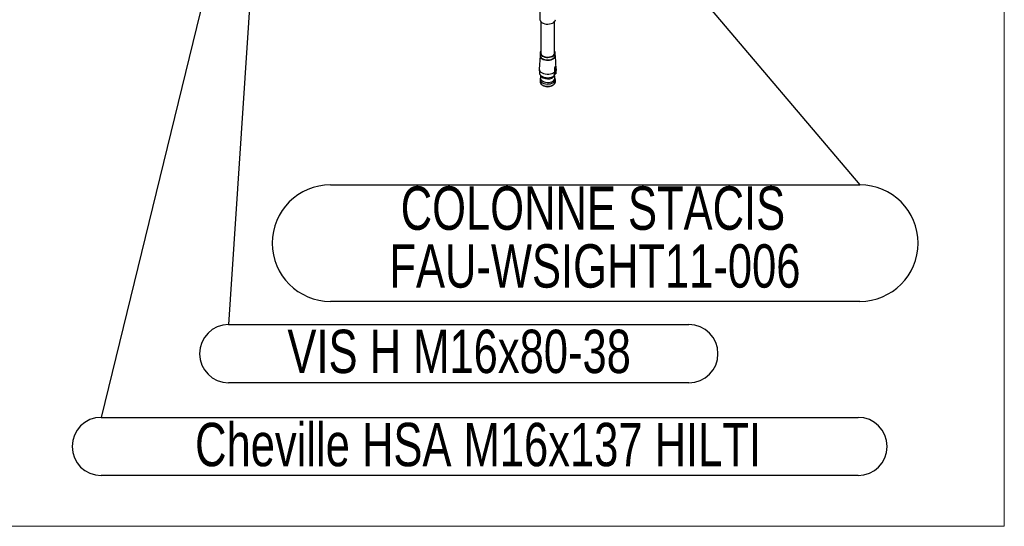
# Model space of a CAD drawing. Header units: millimetres. Extents: x 5 to 589, y 5 to 415.
# Tile 18 of 95: x 89 to 157, y 160 to 195. Entities that reach past the tile are written whole.
import ezdxf

# ---------------------------------------------------------------- set-up
doc = ezdxf.new("R2010")
doc.units = ezdxf.units.MM
doc.layers.add('NOTES', color=6, linetype='Continuous')
doc.layers.add('TRAIT-FORT', color=4, linetype='Continuous', lineweight=25)
doc.styles.add('SLDTEXTSTYLE0', font='TXT', dxfattribs={"width": 0.75})
doc.dimstyles.new('SLDDIMSTYLE7', dxfattribs={"dimtxt": 0.18, "dimasz": 1, "dimexe": 0, "dimexo": 0.0625, "dimgap": 0, "dimtad": 0, "dimtih": 1, "dimtoh": 1, "dimdec": 0, "dimrnd": 1e-09, "dimzin": 0, "dimdsep": 46, "dimtxsty": 'Standard', "dimblk1": 'DOT', "dimblk2": 'DOT', "dimsah": 1, "dimcen": 0.09, "dimadec": 0, "dimazin": 0, "dimtfac": 1, "dimtdec": 0, "dimtofl": 0, "dimtmove": 0, "dimatfit": 3, "dimldrblk": 'DOT', "dimfxl": 0, "dimfrac": 2, "dimtolj": 1, "dimtzin": 0, "dimarcsym": 0})

# ---------------------------------------------------------------- blocks, each defined once
blk = doc.blocks.new('SW_NOTE_5')
at = {"layer": 'NOTES', "color": 0}
for p, q in [((-36.604, 0), (0, 0)), ((0, -8.05), (-36.604, -8.05))]:
    blk.add_line(p, q, dxfattribs=at)
for centre, start, end in [((-36.604, -4.025), 90, 270), ((0, -4.025), 270, 90)]:
    blk.add_arc(centre, 4.025, start, end, dxfattribs=at)
at = {"layer": 'NOTES', "color": 0, "char_height": 3, "attachment_point": 2, "style": 'SLDTEXTSTYLE0'}
for s, insert in [('COLONNE STACIS', (-18.457, -0.102)), ('FAU-WSIGHT11-006', (-18.319, -4.102))]:
    blk.add_mtext(s, dxfattribs=dict(at, insert=insert))
blk = doc.blocks.new('_Dot')
at = {"color": 0, "linetype": 'ByBlock', "lineweight": -2}
blk.add_line((-0.5, 0), (-1, 0), dxfattribs=at)
at = {"color": 0, "linetype": 'ByBlock', "const_width": 0.5}
blk.add_lwpolyline([(-0.25, 0, 1), (0.25, 0, 1)], format="xyb", close=True, dxfattribs=at)
blk = doc.blocks.new('SW_NOTE_8')
at = {"layer": 'NOTES', "color": 0}
for p, q in [((0, 0), (52.327, 0)), ((52.327, -4.025), (0, -4.025))]:
    blk.add_line(p, q, dxfattribs=at)
for centre, start, end in [((0, -2.013), 90, 270), ((52.327, -2.013), 270, 90)]:
    blk.add_arc(centre, 2.013, start, end, dxfattribs=at)
at = {"layer": 'NOTES', "color": 0, "insert": (26.054, -0.378), "char_height": 3, "attachment_point": 2, "style": 'SLDTEXTSTYLE0'}
blk.add_mtext('Cheville HSA M16x137 HILTI', dxfattribs=at)
blk = doc.blocks.new('SW_NOTE_9')
at = {"layer": 'NOTES', "color": 0}
for p, q in [((0, 0), (31.824, 0)), ((31.824, -4.025), (0, -4.025))]:
    blk.add_line(p, q, dxfattribs=at)
for centre, start, end in [((0, -2.013), 90, 270), ((31.824, -2.013), 270, 90)]:
    blk.add_arc(centre, 2.013, start, end, dxfattribs=at)
at = {"layer": 'NOTES', "color": 0, "insert": (15.941, -0.351), "char_height": 3, "attachment_point": 2, "style": 'SLDTEXTSTYLE0'}
blk.add_mtext('VIS H M16x80-38', dxfattribs=at)

msp = doc.modelspace()

# ---------------------------------------------------------------- linework, layer by layer
at = {"color": 7, "linetype": 'Continuous', "lineweight": 18}
for p in [(157.2809, 309.4419), (14.6104, 160.4144)]:
    msp.add_line(p, (157.2809, 160.4144), dxfattribs=at)
at = {"layer": 'TRAIT-FORT', "color": 4, "linetype": 'Continuous', "lineweight": 25}
for p, q in [((125.1773, 196.1337), (125.1773, 195.4554)), ((125.2307, 195.3212), (125.2307, 193.1473)), ((126.1907, 193.1473), (126.1907, 195.3212)), ((125.1804, 192.9627), (125.1213, 192.0434)), ((125.1873, 193.1473), (125.1873, 192.9785)), ((126.234, 192.9785), (126.234, 193.1473)), ((126.3, 192.0434), (126.2409, 192.9627)), ((126.2017, 191.8422), (126.196, 192.0819)), ((126.2303, 192.1956), (126.2711, 192.1858)), ((126.2711, 192.1858), (126.2881, 191.9617)), ((125.1807, 191.3117), (125.1807, 191.1549)), ((125.2072, 191.4394), (125.1862, 191.3557)), ((125.2193, 191.5738), (125.206, 191.4259)), ((125.9933, 191.4139), (126.0372, 191.4367)), ((126.2153, 191.4259), (126.1879, 191.7311)), ((126.2169, 191.685), (126.1894, 191.6848)), ((126.1915, 191.6911), (126.2169, 191.685)), ((126.1933, 191.745), (126.2017, 191.8422)), ((126.2845, 191.8711), (126.2005, 191.8913)), ((126.2352, 191.3557), (126.2141, 191.4394)), ((126.2407, 191.1549), (126.2407, 191.3117)), ((126.2881, 191.9617), (126.2845, 191.8711)), ((125.3358, 190.9386), (125.4537, 190.8705)), ((125.9676, 190.8705), (126.0855, 190.9386))]:
    msp.add_line(p, q, dxfattribs=at)
at = {"layer": 'TRAIT-FORT', "color": 4, "linetype": 'Continuous', "lineweight": 25, "flags": 128}
for points in [[(125.1773, 195.4554), (125.1796, 195.4271), (125.2025, 195.3619), (125.2492, 195.301), (125.3175, 195.2473), (125.4041, 195.2034), (125.5051, 195.1713)], [(125.5051, 195.1713), (125.6157, 195.1524), (125.7308, 195.1477), (125.8449, 195.1574), (125.9527, 195.181), (126.0492, 195.2175), (126.1299, 195.265), (126.1909, 195.3215), (126.2296, 195.3842), (126.2439, 195.4503), (126.244, 195.4554)], [(125.1873, 193.002), (125.1842, 192.9894), (125.1823, 192.9232), (125.2051, 192.8583), (125.2515, 192.7977), (125.3195, 192.7443), (125.4057, 192.7006), (125.5062, 192.6686)], [(125.1873, 192.9785), (125.1895, 192.9508), (125.212, 192.8868), (125.2579, 192.8271), (125.3248, 192.7744), (125.4099, 192.7313), (125.509, 192.6998)], [(125.2307, 193.2677), (125.2175, 193.2485), (125.1914, 193.1849), (125.1895, 193.1196), (125.212, 193.0555), (125.2579, 192.9958), (125.3248, 192.9432), (125.4099, 192.9001), (125.509, 192.8685)], [(125.2307, 193.1473), (125.2313, 193.1326), (125.249, 193.0714), (125.2899, 193.014), (125.3518, 192.9632), (125.4318, 192.9218), (125.5257, 192.8916)], [(125.5062, 192.6686), (125.6162, 192.6499), (125.7307, 192.6452), (125.8442, 192.6548), (125.9515, 192.6783), (126.0475, 192.7146), (126.1278, 192.7619), (126.1885, 192.8181), (126.2269, 192.8805), (126.2412, 192.9463), (126.234, 193.002)], [(125.509, 192.8685), (125.6175, 192.85), (125.7304, 192.8454), (125.8423, 192.8549), (125.9481, 192.8781), (126.0428, 192.9138), (126.122, 192.9605), (126.1819, 193.0159), (126.2198, 193.0775), (126.2339, 193.1423), (126.2235, 193.2074), (126.1907, 193.2677)], [(125.509, 192.6998), (125.6175, 192.6812), (125.7304, 192.6766), (125.8423, 192.6861), (125.9481, 192.7093), (126.0428, 192.7451), (126.122, 192.7918), (126.1819, 192.8472), (126.2198, 192.9087), (126.2339, 192.9736), (126.234, 192.9785)], [(125.5257, 192.8916), (125.6289, 192.8742), (125.7362, 192.8706), (125.8422, 192.8808), (125.9416, 192.9044), (126.0295, 192.9401), (126.1013, 192.9863), (126.1536, 193.0405), (126.1836, 193.1001), (126.1907, 193.1473)], [(125.1213, 192.0434), (125.121, 192.0281), (125.1352, 191.9564), (125.1752, 191.8881), (125.2393, 191.8262), (125.3245, 191.7735), (125.427, 191.7323), (125.5423, 191.7045), (125.6651, 191.6914), (125.79, 191.6934), (125.9113, 191.7106), (126.0236, 191.7422), (126.1218, 191.7867), (126.2017, 191.8422)], [(126.2881, 191.9617), (126.3004, 192.0335), (126.3, 192.0434)], [(125.1463, 191.7406), (125.1496, 191.723), (125.1776, 191.6572), (125.2284, 191.5961), (125.3, 191.5423), (125.3893, 191.4983), (125.4924, 191.4658), (125.6049, 191.4463), (125.7219, 191.4406), (125.8385, 191.449), (125.9495, 191.471), (126.0503, 191.5059), (126.1365, 191.5519)], [(125.1862, 191.3557), (125.1807, 191.3167), (125.1912, 191.2509), (125.226, 191.1878), (125.2835, 191.1306), (125.3609, 191.0818), (125.4547, 191.0438), (125.5605, 191.0183), (125.6733, 191.0065), (125.7878, 191.009), (125.8987, 191.0256), (126.0008, 191.0557), (126.0894, 191.0977), (126.1602, 191.1497), (126.2101, 191.2092), (126.2365, 191.2736), (126.2384, 191.3398), (126.2352, 191.3557)], [(125.206, 191.4259), (125.2054, 191.4156), (125.2154, 191.3528), (125.2486, 191.2927), (125.3034, 191.2381), (125.3772, 191.1916), (125.4666, 191.1553), (125.5675, 191.131), (125.675, 191.1198), (125.7842, 191.1222), (125.8899, 191.138), (125.9873, 191.1667), (126.0718, 191.2067), (126.1393, 191.2563), (126.1868, 191.3131), (126.2121, 191.3745), (126.2153, 191.4259)], [(125.1807, 191.1549), (125.1829, 191.1269), (125.2057, 191.062), (125.2521, 191.0015), (125.3199, 190.9482), (125.406, 190.9045), (125.5064, 190.8726)], [(125.5064, 190.8726), (125.6163, 190.8538), (125.7306, 190.8492), (125.844, 190.8588), (125.9512, 190.8823), (126.0471, 190.9185), (126.1272, 190.9658), (126.1879, 191.0219), (126.2263, 191.0842), (126.2406, 191.1499), (126.2407, 191.1549)]]:
    msp.add_lwpolyline(points, dxfattribs=at)
at = {"layer": 'TRAIT-FORT', "color": 4, "linetype": 'Continuous', "lineweight": 25}
for centre, radius, start, end in [((125.7113, 192.1238), 0.7639, 246.464463, 291.670672), ((125.7107, 191.3567), 0.5499, 242.140682, 297.859318)]:
    msp.add_arc(centre, radius, start, end, dxfattribs=at)
for points, knots in [([(125.1229, 192.0235), (125.1248, 191.9621), (125.1278, 191.8667), (125.1434, 191.7732), (125.149, 191.7399)], [0, 0, 0, 0, 0.6437765, 1, 1, 1, 1]), ([(126.196, 192.0819), (126.1966, 192.0919), (126.1977, 192.1117), (126.2063, 192.144), (126.2182, 192.1741), (126.229, 192.1943), (126.2394, 192.21), (126.2492, 192.2206), (126.2589, 192.2234), (126.2659, 192.2152), (126.2696, 192.2007), (126.2708, 192.1891), (126.2711, 192.1858)], [0, 0, 0, 0, 0.1124592, 0.2248906, 0.3380769, 0.4519349, 0.5000095, 0.6132103, 0.7263901, 0.8400877, 0.9537547, 1, 1, 1, 1]), ([(126.2824, 191.8179), (126.2873, 191.8527), (126.2969, 191.9209), (126.2974, 191.99), (126.2977, 192.0237)], [0, 0, 0, 0, 0.51095482, 1, 1, 1, 1]), ([(125.1491, 191.7322), (125.1496, 191.7274), (125.1529, 191.6916), (125.1796, 191.631), (125.2273, 191.5555), (125.2911, 191.493), (125.3527, 191.4489), (125.3952, 191.43), (125.4093, 191.4237)], [0, 0, 0, 0, 0.03439755, 0.25555608, 0.46200082, 0.67576072, 0.89240368, 1, 1, 1, 1]), ([(126.1365, 191.5519), (126.1298, 191.5384), (126.1162, 191.5108), (126.0834, 191.4706), (126.0541, 191.4491), (126.0372, 191.4367)], [0, 0, 0, 0, 0.2924803, 0.5940455, 1, 1, 1, 1]), ([(126.1365, 191.5519), (126.1479, 191.5838), (126.1708, 191.6478), (126.1858, 191.7126), (126.1933, 191.745)], [0, 0, 0, 0, 0.4983323, 1, 1, 1, 1]), ([(126.2755, 191.7441), (126.273, 191.7363), (126.2678, 191.7204), (126.2491, 191.6996), (126.2286, 191.6903), (126.2169, 191.685)], [0, 0, 0, 0, 0.2924803, 0.5940455, 1, 1, 1, 1]), ([(126.2845, 191.8711), (126.2839, 191.8484), (126.2828, 191.8028), (126.278, 191.7637), (126.2755, 191.7441)], [0, 0, 0, 0, 0.4984187, 1, 1, 1, 1])]:
    msp.add_open_spline(points, degree=3, knots=knots, dxfattribs=at)

# ---------------------------------------------------------------- block references
at = {"layer": 'NOTES', "color": 211}
for name, p in [('SW_NOTE_5', (147.2956, 184.0252)), ('SW_NOTE_9', (103.6478, 174.3645)), ('SW_NOTE_8', (94.8428, 167.9494))]:
    msp.add_blockref(name, p, dxfattribs=at)

# ---------------------------------------------------------------- leaders
for points in [[(106.117, 211.6296), (103.6478, 174.3645)], [(104.0574, 205.6486), (94.8428, 167.9494)], [(131.2768, 202.9267), (147.2956, 184.0252)]]:
    msp.add_leader(points, dimstyle='SLDDIMSTYLE7', dxfattribs=at)

doc.saveas('drawing.dxf')
